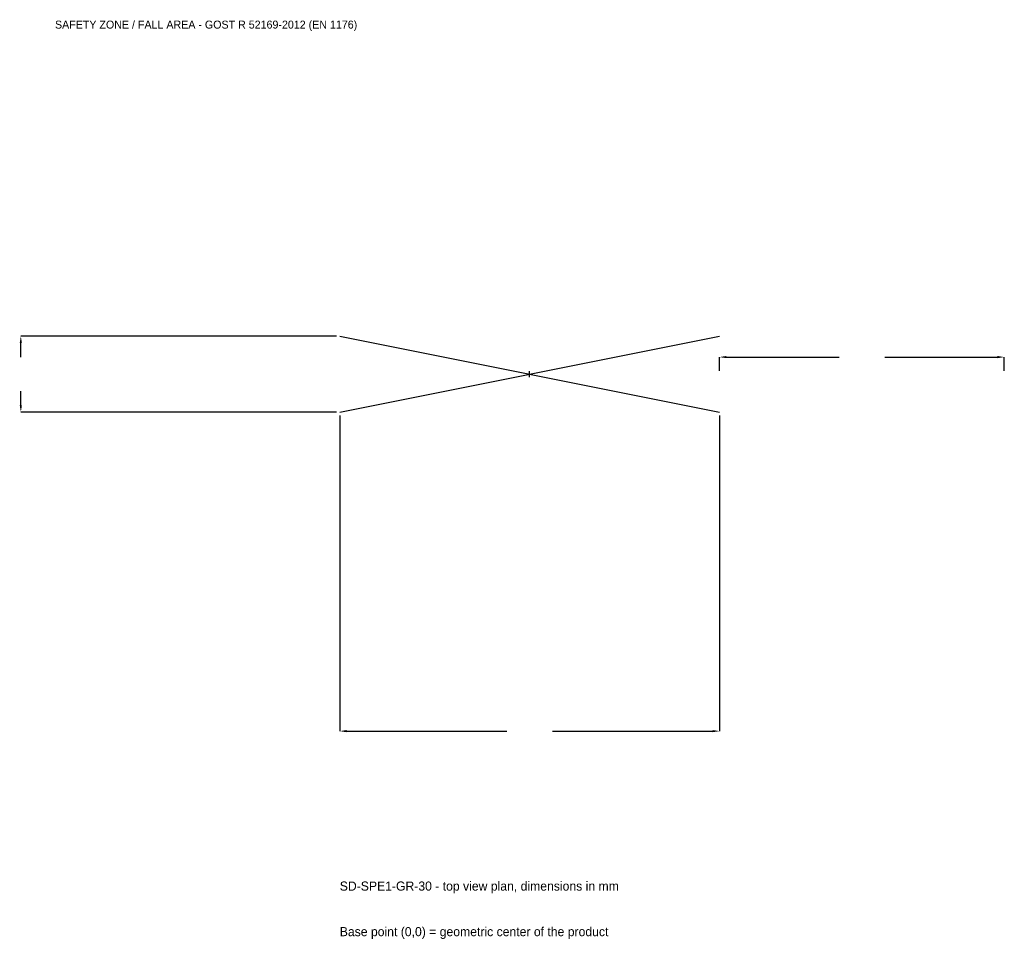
# Model space of a CAD drawing. Extents: x -2686 to 2500, y -2976 to 1867.
import ezdxf

# ---------------------------------------------------------------- set-up
doc = ezdxf.new("R2010")
doc.units = 0
for name, color, linetype in [('GP_MAF_zona_bezopasnosti', 1, 'Continuous'), ('ZSK_DANNYE', 3, 'Continuous'), ('ZSK_KONTUR', 7, 'Continuous'), ('ZSK_RAZMERY', 8, 'Continuous')]:
    doc.layers.add(name, color=color, linetype=linetype)
doc.dimstyles.new('ORION', dxfattribs={"dimtxt": 60, "dimasz": 36, "dimexe": 1.25, "dimexo": 18, "dimtad": 1, "dimcen": 2.5, "dimazin": 3, "dimtfac": 1, "dimtmove": 0, "dimatfit": 3})

# ---------------------------------------------------------------- blocks, each defined once
blk = doc.blocks.new('_CLOSEDFILLED')
at = {"color": 0, "linetype": 'BYBLOCK'}
blk.add_solid([(-1, 0.16), (0, 0), (-1, -0.16)], dxfattribs=at)
blk = doc.blocks.new('*D1')
for p, q in [((-1000, -218), (-1000, -1880)), ((1000, -218), (1000, -1880)), ((-964, -1880), (-120, -1880)), ((120, -1880), (964, -1880))]:
    blk.add_line(p, q)
at = {"layer": 'Defpoints'}
for p in [(-1000, -200), (1000, -200), (-1000, -1880)]:
    blk.add_point(p, dxfattribs=at)
at = {"layer": 'ZSK_RAZMERY', "xscale": 36, "yscale": 36, "rotation": 180}
blk.add_blockref('_CLOSEDFILLED', (-1000, -1880), dxfattribs=at)
at = {"layer": 'ZSK_RAZMERY', "xscale": 36, "yscale": 36}
blk.add_blockref('_CLOSEDFILLED', (1000, -1880), dxfattribs=at)
blk = doc.blocks.new('*D2')
for p, q in [((-1018, 200), (-2680, 200)), ((-2680, 90), (-2680, 164)), ((-2680, -164), (-2680, -90)), ((-1018, -200), (-2680, -200))]:
    blk.add_line(p, q)
at = {"layer": 'Defpoints'}
for p in [(-1000, 200), (-2680, -200), (-1000, -200)]:
    blk.add_point(p, dxfattribs=at)
at = {"layer": 'ZSK_RAZMERY', "xscale": 36, "yscale": 36}
for p, rotation in [((-2680, 200), 90), ((-2680, -200), 270)]:
    blk.add_blockref('_CLOSEDFILLED', p, dxfattribs=dict(at, rotation=rotation))
blk = doc.blocks.new('*D3')
for p, q in [((1000, 18), (1000, 90)), ((1036, 90), (1630, 90)), ((1870, 90), (2464, 90)), ((2500, 18), (2500, 90))]:
    blk.add_line(p, q)
at = {"layer": 'Defpoints'}
for p in [(1000, 90), (1000, 0), (2500, 0)]:
    blk.add_point(p, dxfattribs=at)
at = {"layer": 'ZSK_RAZMERY', "xscale": 36, "yscale": 36, "rotation": 180}
blk.add_blockref('_CLOSEDFILLED', (1000, 90), dxfattribs=at)
at = {"layer": 'ZSK_RAZMERY', "xscale": 36, "yscale": 36}
blk.add_blockref('_CLOSEDFILLED', (2500, 90), dxfattribs=at)
blk = doc.blocks.new('B1')
at = {"layer": 'ZSK_KONTUR'}
for p, q in [((-1000, -200), (1000, 200)), ((-1000, 200), (1000, -200))]:
    blk.add_line(p, q, dxfattribs=at)
at = {"layer": 'ZSK_RAZMERY'}
for p, q in [((-16, 0), (16, 0)), ((0, -16), (0, 16))]:
    blk.add_line(p, q, dxfattribs=at)
at = {"layer": 'GP_MAF_zona_bezopasnosti', "color": 1}
blk.add_text('SAFETY ZONE / FALL AREA - GOST R 52169-2012 (EN 1176)', height=42, dxfattribs=at).set_placement((-2500, 1820))
at = {"layer": 'ZSK_RAZMERY'}
dim = blk.add_linear_dim(base=(-2680, -200), p1=(-1000, -200), p2=(-1000, 200), angle=90, dimstyle='ORION', dxfattribs=at)
dim.commit()
dim.dimension.update_dxf_attribs({"geometry": '*D2', "text_midpoint": (-2680, 0)})
for base, p1, p2, picture, middle in [((1000, 90), (1000, 0), (2500, 0), '*D3', (1750, 90)), ((-1000, -1880), (-1000, -200), (1000, -200), '*D1', (0, -1880))]:
    dim = blk.add_linear_dim(base=base, p1=p1, p2=p2, dimstyle='ORION', dxfattribs=at)
    dim.commit()
    dim.dimension.update_dxf_attribs({"geometry": picture, "text_midpoint": middle})

msp = doc.modelspace()

# ---------------------------------------------------------------- block references
msp.add_blockref('B1', (0, 0))

# ---------------------------------------------------------------- texts
at = {"layer": 'ZSK_DANNYE', "color": 3}
msp.add_text('SD-SPE1-GR-30 - top view plan, dimensions in mm', height=48, dxfattribs=at).set_placement((-1000, -2720))
at = {"layer": 'ZSK_DANNYE', "color": 7}
msp.add_text('Base point (0,0) = geometric center of the product', height=48, dxfattribs=at).set_placement((-1000, -2960))

doc.saveas('drawing.dxf')
